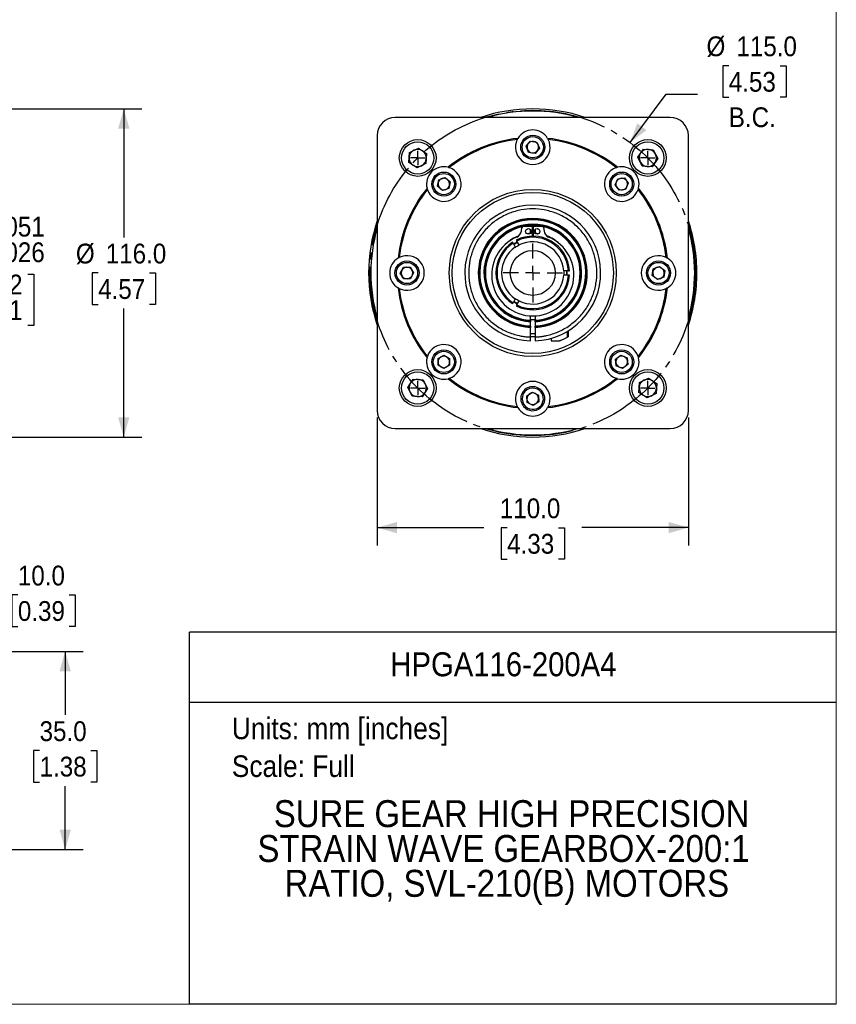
# Model space of a CAD drawing. Header units: millimetres. Extents: x 0 to 864, y 0 to 559.
# Tile 9 of 14: x 575 to 864, y 0 to 348. Entities that reach past the tile are written whole.
import ezdxf
from ezdxf.enums import TextEntityAlignment as Align

# ---------------------------------------------------------------- set-up
doc = ezdxf.new("R2010")
doc.units = ezdxf.units.MM
doc.header["$LTSCALE"] = 2
doc.linetypes.add('SLD-Center', pattern=[19.05, 15.24, -1.27, 1.27, -1.27])
doc.linetypes.add('SLD-Solid', pattern=[0])
doc.layers.add('CENTER', color=40, linetype='SLD-Center')
doc.layers.add('SLD-0', color=7, linetype='SLD-Solid', lineweight=25)
doc.layers.add('TEXT', color=140, linetype='SLD-Solid', lineweight=25)
doc.styles.add('SLDTEXTSTYLE0', font='GOTHIC.TTF', dxfattribs={"width": 0.913})
doc.dimstyles.new('SLDDIMSTYLE0', dxfattribs={"dimtxt": 7, "dimasz": 7, "dimexe": 0, "dimexo": 0.0625, "dimgap": 1.75, "dimtad": 0, "dimtih": 1, "dimtoh": 1, "dimdec": 3, "dimrnd": 1e-09, "dimzin": 4, "dimdsep": 46, "dimtxsty": 'SLDTEXTSTYLE0', "dimsah": 1, "dimcen": 0.09, "dimadec": 0, "dimazin": 1, "dimtol": 1, "dimtp": 0.051, "dimtm": 0.026, "dimtfac": 1, "dimtdec": 3, "dimtofl": 0, "dimtmove": 0, "dimatfit": 3, "dimfxl": 0, "dimfrac": 2, "dimtolj": 1, "dimarcsym": 0})
doc.dimstyles.new('SLDDIMSTYLE3', dxfattribs={"dimtxt": 7, "dimasz": 7, "dimexe": 0, "dimexo": 0.0625, "dimgap": 1.75, "dimtad": 0, "dimtih": 1, "dimtoh": 1, "dimdec": 1, "dimrnd": 1e-09, "dimzin": 4, "dimdsep": 46, "dimtxsty": 'SLDTEXTSTYLE0', "dimsah": 1, "dimcen": 0.09, "dimadec": 0, "dimazin": 1, "dimtfac": 1, "dimtdec": 1, "dimtofl": 0, "dimtmove": 0, "dimatfit": 3, "dimfxl": 0, "dimfrac": 2, "dimtolj": 1, "dimtzin": 12, "dimarcsym": 0})
doc.dimstyles.new('SLDDIMSTYLE6', dxfattribs={"dimtxt": 7, "dimasz": 7, "dimexe": 0, "dimexo": 0.0625, "dimgap": 1.75, "dimtad": 0, "dimtih": 1, "dimtoh": 1, "dimdec": 1, "dimrnd": 1e-09, "dimzin": 4, "dimdsep": 46, "dimtxsty": 'SLDTEXTSTYLE0', "dimsah": 1, "dimcen": 0, "dimadec": 0, "dimazin": 1, "dimtfac": 1, "dimtdec": 1, "dimtofl": 0, "dimtmove": 0, "dimatfit": 3, "dimfxl": 0, "dimfrac": 2, "dimtolj": 1, "dimtzin": 12, "dimarcsym": 0})
doc.dimstyles.new('SLDDIMSTYLE7', dxfattribs={"dimtxt": 7, "dimasz": 7, "dimexe": 0, "dimexo": 0.0625, "dimgap": 1.75, "dimtad": 0, "dimtih": 1, "dimtoh": 1, "dimdec": 1, "dimlfac": 0.5, "dimrnd": 1e-09, "dimzin": 4, "dimdsep": 46, "dimtxsty": 'SLDTEXTSTYLE0', "dimsah": 1, "dimcen": 0.09, "dimadec": 0, "dimazin": 1, "dimtfac": 1, "dimtdec": 1, "dimtofl": 0, "dimtmove": 0, "dimatfit": 3, "dimfxl": 0, "dimfrac": 2, "dimtolj": 1, "dimtzin": 12, "dimarcsym": 0})
doc.dimstyles.new('SLDDIMSTYLE8', dxfattribs={"dimtxt": 7, "dimasz": 7, "dimexe": 0, "dimexo": 0.0625, "dimgap": 1.75, "dimtad": 0, "dimtih": 1, "dimtoh": 1, "dimdec": 1, "dimlfac": 0.5, "dimrnd": 1e-09, "dimzin": 4, "dimdsep": 46, "dimtxsty": 'SLDTEXTSTYLE0', "dimsah": 1, "dimcen": 0.09, "dimadec": 0, "dimazin": 1, "dimtfac": 1, "dimtdec": 3, "dimtofl": 0, "dimtmove": 0, "dimatfit": 3, "dimfxl": 0, "dimfrac": 2, "dimtolj": 1, "dimtzin": 12, "dimarcsym": 0})

# ---------------------------------------------------------------- blocks, each defined once
blk = doc.blocks.new('SW_NOTE_0')
at = {"layer": 'TEXT', "color": 0, "insert": (0, 9.73), "char_height": 7.62, "attachment_point": 1, "style": 'SLDTEXTSTYLE0'}
blk.add_mtext('Units: mm [inches]', dxfattribs=at)
blk = doc.blocks.new('SW_NOTE_0_1')
at = {"layer": 'TEXT', "color": 0, "insert": (0, 9.73), "char_height": 7.62, "attachment_point": 1, "style": 'SLDTEXTSTYLE0'}
blk.add_mtext('Scale: Full', dxfattribs=at)
blk = doc.blocks.new('Block1')
at = {"color": 140, "linetype": 'SLD-Solid', "lineweight": 18}
blk.add_line((863.6, 0), (863.6, 131.52), dxfattribs=at)
at = {"layer": 'TEXT'}
for p, q in [((863.6, 131.52), (635, 131.52)), ((635, 0), (635, 131.52)), ((635, 106.79), (863.6, 106.79)), ((863.6, 0), (635, 0))]:
    blk.add_line(p, q, dxfattribs=at)
at = {"layer": 'TEXT', "color": 140}
for name, p in [('SW_NOTE_0', (649.97, 91.6)), ('SW_NOTE_0_1', (649.97, 78.25))]:
    blk.add_blockref(name, p, dxfattribs=at)
at = {"layer": 'TEXT', "color": 140, "style": 'SLDTEXTSTYLE0', "width": 0.913}
for tag, height, p in [('AUTOATTR0', 8.47, (706, 113.41)), ('AUTOATTR1_0', 9.53, (664.81, 59.77)), ('AUTOATTR1_1', 9.53, (659.04, 47.45)), ('AUTOATTR1_2', 9.53, (668.62, 35.14))]:
    blk.add_attdef(tag, text='', height=height, dxfattribs=at).set_placement(p, align=Align.BOTTOM_LEFT)
blk = doc.blocks.new('Block2')
at = {"color": 7, "linetype": 'SLD-Solid', "lineweight": 18}
for p in [(863.6, 558.8), (0, 0)]:
    blk.add_line(p, (863.6, 0), dxfattribs=at)
blk = doc.blocks.new('_D')
at = {"layer": 'SLD-0'}
for p, q in [((502.82, 306.01), (558.13, 306.01)), ((551.78, 306.01), (551.78, 278.49)), ((525.68, 258.05), (523.54, 258.05)), ((523.54, 258.05), (523.54, 239.94)), ((577.88, 258.05), (580.02, 258.05)), ((580.02, 258.05), (580.02, 239.94)), ((523.54, 239.94), (525.68, 239.94)), ((551.78, 211.01), (551.78, 238.52)), ((580.02, 239.94), (577.88, 239.94)), ((502.82, 211.01), (558.13, 211.01))]:
    blk.add_line(p, q, dxfattribs=at)
for points in [[(551.78, 306.01), (549.78, 299.01), (553.78, 299.01)], [(551.78, 211.01), (553.78, 218.01), (549.78, 218.01)]]:
    blk.add_solid(points, dxfattribs=at)
at = {"layer": 'SLD-0', "char_height": 7, "attachment_point": 1, "style": 'SLDTEXTSTYLE0'}
for s, insert in [('0.051', (562.47, 278.38)), ('+', (556.81, 277.46)), ('%%c', (517.81, 273.26)), ('95.000', (528.37, 273.26)), ('0.026', (562.47, 269.33)), ('-', (558.09, 268.41)), ('0.002', (554.61, 257.94)), ('+', (548.95, 257.94)), ('3.740', (525.68, 252.93)), ('0.001', (554.61, 248.89)), ('-', (550.23, 248.89))]:
    blk.add_mtext(s, dxfattribs=dict(at, insert=insert))
blk = doc.blocks.new('_D_3')
at = {"layer": 'SLD-0'}
for p, q in [((475.55, 316.51), (505.78, 316.51)), ((509.78, 316.51), (618.13, 316.51)), ((611.78, 316.51), (611.78, 271.04)), ((602.73, 258.51), (600.59, 258.51)), ((600.59, 258.51), (600.59, 247.39)), ((620.83, 258.51), (622.96, 258.51)), ((622.96, 258.51), (622.96, 247.39)), ((600.59, 247.39), (602.73, 247.39)), ((622.96, 247.39), (620.83, 247.39)), ((611.78, 200.51), (611.78, 245.97)), ((475.55, 200.51), (498.28, 200.51)), ((502.28, 200.51), (505.78, 200.51)), ((509.78, 200.51), (618.13, 200.51))]:
    blk.add_line(p, q, dxfattribs=at)
for points in [[(611.78, 316.51), (609.78, 309.51), (613.78, 309.51)], [(611.78, 200.51), (613.78, 207.51), (609.78, 207.51)]]:
    blk.add_solid(points, dxfattribs=at)
at = {"layer": 'SLD-0', "char_height": 7, "attachment_point": 1, "style": 'SLDTEXTSTYLE0'}
for s, insert in [('%%c', (594.86, 268.87)), ('116.0', (605.42, 268.87)), ('4.57', (602.73, 256.34))]:
    blk.add_mtext(s, dxfattribs=dict(at, insert=insert))
blk = doc.blocks.new('_D_11')
at = {"layer": 'SLD-0'}
for p, q in [((825.6, 331.76), (823.47, 331.76)), ((823.47, 331.76), (823.47, 320.65)), ((843.71, 331.76), (845.84, 331.76)), ((845.84, 331.76), (845.84, 320.65)), ((790.71, 304.59), (803.45, 321.68)), ((803.45, 321.68), (814.57, 321.68)), ((823.47, 320.65), (825.6, 320.65)), ((845.84, 320.65), (843.71, 320.65))]:
    blk.add_line(p, q, dxfattribs=at)
blk.add_solid([(790.71, 304.59), (796.5, 309.01), (793.29, 311.4)], dxfattribs=at)
at = {"layer": 'SLD-0', "char_height": 7, "attachment_point": 1, "style": 'SLDTEXTSTYLE0'}
for s, insert in [('%%c', (817.74, 342.13)), ('115.0', (828.3, 342.13)), ('4.53', (825.6, 329.59)), ('B.C.', (825.6, 317.06))]:
    blk.add_mtext(s, dxfattribs=dict(at, insert=insert))
blk = doc.blocks.new('_D_12')
at = {"layer": 'SLD-0'}
for p, q in [((701.32, 207.39), (701.32, 162.16)), ((811.32, 207.39), (811.32, 162.16)), ((701.32, 168.51), (739, 168.51)), ((747.27, 168.45), (745.14, 168.45)), ((745.14, 168.45), (745.14, 157.34)), ((765.38, 168.45), (767.51, 168.45)), ((767.51, 168.45), (767.51, 157.34)), ((811.32, 168.51), (773.65, 168.51)), ((745.14, 157.34), (747.27, 157.34)), ((767.51, 157.34), (765.38, 157.34))]:
    blk.add_line(p, q, dxfattribs=at)
for points in [[(701.32, 168.51), (708.32, 166.51), (708.32, 170.51)], [(811.32, 168.51), (804.32, 170.51), (804.32, 166.51)]]:
    blk.add_solid(points, dxfattribs=at)
at = {"layer": 'SLD-0', "char_height": 7, "attachment_point": 1, "style": 'SLDTEXTSTYLE0'}
for s, insert in [('110.0', (744.69, 178.82)), ('4.33', (747.27, 166.28))]:
    blk.add_mtext(s, dxfattribs=dict(at, insert=insert))
blk = doc.blocks.new('SW_CENTERMARKSYMBOL_2')
at = {"layer": 'SLD-0', "color": 0}
for q in [(-2.54, 0), (0, 2.54), (0, -2.54), (2.54, 0)]:
    blk.add_line((0, 0), q, dxfattribs=at)
blk = doc.blocks.new('SW_CENTERMARKSYMBOL_3')
at = {"layer": 'SLD-0', "color": 0}
for q in [(-2.54, 0), (0, 2.54), (0, -2.54), (2.54, 0)]:
    blk.add_line((0, 0), q, dxfattribs=at)
blk = doc.blocks.new('SW_CENTERMARKSYMBOL_4')
at = {"layer": 'SLD-0', "color": 0}
for q in [(-2.54, 0), (0, 2.54), (0, -2.54), (2.54, 0)]:
    blk.add_line((0, 0), q, dxfattribs=at)
blk = doc.blocks.new('SW_CENTERMARKSYMBOL_5')
at = {"layer": 'SLD-0', "color": 0}
for q in [(-2.54, 0), (0, 2.54), (0, -2.54), (2.54, 0)]:
    blk.add_line((0, 0), q, dxfattribs=at)
blk = doc.blocks.new('SW_CENTERMARKSYMBOL_6')
at = {"layer": 'SLD-0', "color": 0}
for p, q in [((0, 5.08), (0, 10.4775)), ((-5.08, 0), (-10.4775, 0)), ((0, 0), (-2.54, 0)), ((0, 0), (0, 2.54)), ((0, 0), (0, -2.54)), ((0, 0), (2.54, 0)), ((5.08, 0), (10.4775, 0)), ((0, -5.08), (0, -10.4775))]:
    blk.add_line(p, q, dxfattribs=at)
blk = doc.blocks.new('_D_16')
at = {"layer": 'SLD-0'}
for p, q in [((529.08, 127.28), (529.08, 151.09)), ((549.08, 127.28), (549.08, 151.09)), ((529.08, 144.74), (549.08, 144.74)), ((549.08, 144.74), (566.08, 144.74)), ((574.36, 144.69), (572.22, 144.69)), ((572.22, 144.69), (572.22, 133.57)), ((592.46, 144.69), (594.59, 144.69)), ((594.59, 144.69), (594.59, 133.57)), ((572.22, 133.57), (574.36, 133.57)), ((594.59, 133.57), (592.46, 133.57))]:
    blk.add_line(p, q, dxfattribs=at)
for points in [[(529.08, 144.74), (536.08, 142.74), (536.08, 146.74)], [(549.08, 144.74), (542.08, 146.74), (542.08, 142.74)]]:
    blk.add_solid(points, dxfattribs=at)
at = {"layer": 'SLD-0', "char_height": 7, "attachment_point": 1, "style": 'SLDTEXTSTYLE0'}
for s, insert in [('10.0', (574.36, 155.05)), ('0.39', (574.36, 142.52))]:
    blk.add_mtext(s, dxfattribs=dict(at, insert=insert))
blk = doc.blocks.new('_D_17')
at = {"layer": 'SLD-0'}
for p, q in [((551.62, 124.74), (597.43, 124.74)), ((591.08, 124.74), (591.08, 102.33)), ((582.03, 89.69), (579.9, 89.69)), ((579.9, 89.69), (579.9, 78.57)), ((600.14, 89.69), (602.27, 89.69)), ((602.27, 89.69), (602.27, 78.57)), ((579.9, 78.57), (582.03, 78.57)), ((591.08, 54.74), (591.08, 77.15)), ((602.27, 78.57), (600.14, 78.57)), ((541.62, 54.74), (597.43, 54.74))]:
    blk.add_line(p, q, dxfattribs=at)
for points in [[(591.08, 124.74), (589.08, 117.74), (593.08, 117.74)], [(591.08, 54.74), (593.08, 61.74), (589.08, 61.74)]]:
    blk.add_solid(points, dxfattribs=at)
at = {"layer": 'SLD-0', "char_height": 7, "attachment_point": 1, "style": 'SLDTEXTSTYLE0'}
for s, insert in [('35.0', (582.03, 100.05)), ('1.38', (582.03, 87.52))]:
    blk.add_mtext(s, dxfattribs=dict(at, insert=insert))

msp = doc.modelspace()

# ---------------------------------------------------------------- linework, layer by layer
for p, q in [((804.8986, 313.5073), (707.751, 313.5073)), ((737.924, 313.511), (707.7511, 313.511)), ((804.8985, 313.511), (774.7257, 313.511)), ((701.3211, 307.081), (701.3211, 276.9082)), ((701.3248, 307.0811), (701.3248, 209.9335)), ((811.3248, 209.9335), (811.3248, 307.0811)), ((811.3285, 276.9082), (811.3285, 307.081)), ((753.9942, 303.3149), (755.4692, 305.1544)), ((754.8498, 301.1177), (753.9942, 303.3149)), ((755.4692, 305.1544), (757.7998, 304.7968)), ((757.7998, 304.7968), (758.6555, 302.5997)), ((712.5119, 297.6059), (712.7381, 301.1176)), ((712.7381, 301.1176), (715.8924, 302.6776)), ((715.8924, 302.6776), (718.8205, 300.7259)), ((718.8205, 300.7259), (718.5943, 297.2142)), ((757.1805, 300.7601), (754.8498, 301.1177)), ((758.6555, 302.5997), (757.1805, 300.7601)), ((793.4718, 299.3921), (795.4235, 302.3202)), ((795.0318, 296.2378), (793.4718, 299.3921)), ((795.4235, 302.3202), (798.9352, 302.094)), ((798.9352, 302.094), (800.4952, 298.9397)), ((715.44, 295.6542), (712.5119, 297.6059)), ((718.5943, 297.2142), (715.44, 295.6542)), ((798.5434, 296.0116), (795.0318, 296.2378)), ((800.4952, 298.9397), (798.5434, 296.0116)), ((722.6634, 289.1737), (723.1166, 291.4876)), ((724.4408, 287.6242), (722.6634, 289.1737)), ((723.1166, 291.4876), (725.3471, 292.2521)), ((725.3471, 292.2521), (727.1245, 290.7027)), ((727.1245, 290.7027), (726.6713, 288.3887)), ((785.412, 289.6804), (786.3606, 291.839)), ((786.8071, 287.7795), (785.412, 289.6804)), ((786.3606, 291.839), (788.7044, 292.0968)), ((788.7044, 292.0968), (790.0995, 290.196)), ((790.0995, 290.196), (789.1509, 288.0373)), ((726.6713, 288.3887), (724.4408, 287.6242)), ((789.1509, 288.0373), (786.8071, 287.7795)), ((752.9938, 275.0293), (756.0581, 275.0786)), ((756.0581, 275.0786), (756.1157, 271.5056)), ((756.534, 271.5056), (756.5915, 275.0786)), ((756.5915, 275.0786), (759.6559, 275.0293)), ((752.3403, 273.3352), (752.5061, 274.5946)), ((755.5298, 272.5406), (755.5298, 273.882)), ((756.0614, 274.8776), (756.5883, 274.8776)), ((757.1198, 273.882), (757.1198, 272.5406)), ((760.1436, 274.5946), (760.3094, 273.3352)), ((749.3457, 269.0206), (749.1549, 269.3512)), ((749.3457, 269.0206), (750.157, 267.6154)), ((750.5187, 270.1386), (750.7096, 269.808)), ((751.5209, 268.4028), (750.7096, 269.808)), ((709.5174, 258.4604), (710.6555, 260.5254)), ((710.7367, 256.4422), (709.5174, 258.4604)), ((710.6555, 260.5254), (713.013, 260.5723)), ((713.013, 260.5723), (714.2323, 258.5541)), ((714.2323, 258.5541), (713.0942, 256.4891)), ((768.9193, 259.2947), (767.2966, 259.2947)), ((768.9193, 257.7199), (767.2966, 257.7199)), ((768.9193, 259.2947), (769.301, 259.2947)), ((769.301, 257.7199), (768.9193, 257.7199)), ((798.5777, 257.6516), (798.9353, 259.9823)), ((800.4172, 256.1766), (798.5777, 257.6516)), ((798.9353, 259.9823), (801.1324, 260.8379)), ((801.1324, 260.8379), (802.972, 259.3629)), ((802.972, 259.3629), (802.6144, 257.0323)), ((713.0942, 256.4891), (710.7367, 256.4422)), ((802.6144, 257.0323), (800.4172, 256.1766)), ((749.1549, 247.6633), (749.3457, 247.9939)), ((750.157, 249.3991), (749.3457, 247.9939)), ((750.7096, 247.2065), (750.5187, 246.8759)), ((750.7096, 247.2065), (751.5209, 248.6117)), ((755.5298, 241.7754), (755.5298, 243.3272)), ((757.1198, 241.9331), (755.5298, 241.9331)), ((755.5298, 241.68), (755.5298, 241.7754)), ((755.5298, 241.3717), (755.5298, 241.2763)), ((755.5298, 239.7734), (755.5298, 241.2763)), ((757.1198, 243.3272), (757.1198, 241.7754)), ((757.1198, 241.7754), (757.1198, 241.68)), ((757.1198, 241.2763), (757.1198, 241.3717)), ((757.1198, 241.2763), (757.1198, 239.7734)), ((701.3211, 240.1064), (701.3211, 209.9336)), ((755.5298, 239.678), (755.5298, 239.7734)), ((755.5298, 239.3698), (755.5298, 239.2744)), ((755.5298, 235.8712), (755.5298, 239.2744)), ((755.5298, 237.0831), (757.1198, 237.0831)), ((757.1198, 239.7734), (757.1198, 239.678)), ((757.1198, 239.2744), (757.1198, 239.3698)), ((757.1198, 239.2744), (757.1198, 235.8712)), ((768.605, 235.8389), (768.605, 237.887)), ((768.859, 238.0646), (768.859, 235.9783)), ((811.3285, 209.9336), (811.3285, 240.1064)), ((762.859, 235.4139), (762.859, 234.5081)), ((762.859, 234.5081), (765.7428, 234.5081)), ((722.8491, 225.9023), (722.8548, 228.2602)), ((722.8548, 228.2602), (724.8996, 229.4343)), ((724.8996, 229.4343), (726.9388, 228.2504)), ((726.9388, 228.2504), (726.9331, 225.8925)), ((785.5971, 228.025), (787.4979, 229.4201)), ((785.8549, 225.6812), (785.5971, 228.025)), ((787.4979, 229.4201), (789.6566, 228.4715)), ((789.6566, 228.4715), (789.9144, 226.1277)), ((724.8883, 224.7185), (722.8491, 225.9023)), ((726.9331, 225.8925), (724.8883, 224.7185)), ((788.0135, 224.7326), (785.8549, 225.6812)), ((789.9144, 226.1277), (788.0135, 224.7326)), ((712.1545, 218.0748), (714.1063, 221.0029)), ((714.1063, 221.0029), (717.6179, 220.7767)), ((717.6179, 220.7767), (719.1779, 217.6224)), ((793.8292, 216.2887), (794.0554, 219.8003)), ((794.0554, 219.8003), (797.2097, 221.3603)), ((797.2097, 221.3603), (800.1378, 219.4086)), ((800.1378, 219.4086), (799.9116, 215.8969)), ((713.7145, 214.9205), (712.1545, 218.0748)), ((719.1779, 217.6224), (717.2262, 214.6943)), ((754.2227, 215.1254), (756.1988, 216.4118)), ((756.1988, 216.4118), (758.3009, 215.3437)), ((758.25, 217.8462), (758.0235, 217.4005)), ((796.7573, 214.337), (793.8292, 216.2887)), ((799.9116, 215.8969), (796.7573, 214.337)), ((717.2262, 214.6943), (713.7145, 214.9205)), ((754.3488, 212.7708), (754.2227, 215.1254)), ((756.4509, 211.7027), (754.3488, 212.7708)), ((758.427, 212.9892), (756.4509, 211.7027)), ((758.3009, 215.3437), (758.427, 212.9892)), ((754.6262, 210.7141), (754.3997, 210.2683)), ((707.751, 203.5073), (804.8986, 203.5073)), ((707.7511, 203.5036), (737.924, 203.5036)), ((774.7257, 203.5036), (804.8985, 203.5036))]:
    msp.add_line(p, q)
for centre, radius in [((756.3248, 302.9573), 4.25), ((756.3248, 302.9573), 3.75), ((715.6662, 299.1659), 6.5), ((715.6662, 299.1659), 5.7), ((796.9835, 299.1659), 6.5), ((796.9835, 299.1659), 5.7), ((724.894, 289.9382), 4.25), ((724.894, 289.9382), 3.75), ((787.7557, 289.9382), 4.25), ((787.7557, 289.9382), 3.75), ((756.3248, 258.5073), 29.5), ((756.3248, 258.5073), 28.5), ((754.8008, 273.2113), 0.9906), ((757.8488, 273.2113), 0.9906), ((756.3248, 258.5073), 7.9375), ((711.8748, 258.5073), 4.25), ((711.8748, 258.5073), 3.75), ((800.7748, 258.5073), 4.25), ((800.7748, 258.5073), 3.75), ((724.894, 227.0764), 4.25), ((724.894, 227.0764), 3.75), ((787.7557, 227.0764), 4.25), ((787.7557, 227.0764), 3.75), ((715.6662, 217.8486), 6.5), ((715.6662, 217.8486), 5.7), ((796.9835, 217.8486), 6.5), ((796.9835, 217.8486), 5.7)]:
    msp.add_circle(centre, radius)
for centre, radius, start, end in [((707.751, 307.0811), 6.4262, 90, 180), ((756.3248, 258.5073), 58, 71.502889, 108.497111), ((756.3248, 258.5073), 57.238, 90, 106.074992), ((756.3248, 258.5073), 57.238, 73.925008, 90), ((804.8986, 307.0811), 6.4262, 0, 90), ((756.3248, 302.9573), 6.12, 30.891642, 149.108358), ((756.3248, 258.5073), 47.881, 96.297143, 128.702857), ((756.3248, 258.5073), 47.5, 96.619655, 128.380345), ((756.3248, 302.9573), 6.12, 153.472797, 26.527203), ((756.3248, 302.9573), 2.042, 141.276848, 201.276848), ((756.3248, 302.9573), 2.042, 81.276848, 141.276848), ((756.3248, 302.9573), 2.042, 21.276848, 81.276848), ((756.3248, 302.9573), 2.042, 321.276848, 21.276848), ((756.3248, 258.5073), 47.881, 51.297143, 83.702857), ((756.3248, 258.5073), 47.5, 51.619655, 83.380345), ((715.6662, 299.1659), 3.0475, 176.314729, 236.314729), ((715.6662, 299.1659), 3.0475, 116.314729, 176.314729), ((715.6662, 299.1659), 3.0475, 56.314729, 116.314729), ((715.6662, 299.1659), 3.0475, 356.314729, 56.314729), ((756.3248, 302.9573), 2.042, 201.276848, 261.276848), ((756.3248, 302.9573), 2.042, 261.276848, 321.276848), ((796.9835, 299.1659), 3.0475, 146.314729, 206.314729), ((796.9835, 299.1659), 3.0475, 86.314729, 146.314729), ((796.9835, 299.1659), 3.0475, 26.314729, 86.314729), ((796.9835, 299.1659), 3.0475, 326.314729, 26.314729), ((715.6662, 299.1659), 3.0475, 236.314729, 296.314729), ((715.6662, 299.1659), 3.0475, 296.314729, 356.314729), ((724.894, 289.9382), 6.12, 75.891642, 194.108358), ((787.7557, 289.9382), 6.12, 345.891642, 104.108358), ((796.9835, 299.1659), 3.0475, 206.314729, 266.314729), ((796.9835, 299.1659), 3.0475, 266.314729, 326.314729), ((724.894, 289.9382), 6.12, 198.472797, 71.527203), ((787.7557, 289.9382), 6.12, 108.472797, 341.527203), ((724.894, 289.9382), 2.042, 168.918789, 228.918789), ((724.894, 289.9382), 2.042, 108.918789, 168.918789), ((724.894, 289.9382), 2.042, 48.918789, 108.918789), ((724.894, 289.9382), 2.042, 288.918789, 348.918789), ((724.894, 289.9382), 2.042, 348.918789, 48.918789), ((787.7557, 289.9382), 2.042, 156.276848, 216.276848), ((787.7557, 289.9382), 2.042, 96.276848, 156.276848), ((787.7557, 289.9382), 2.042, 36.276848, 96.276848), ((787.7557, 289.9382), 2.042, 276.276848, 336.276848), ((787.7557, 289.9382), 2.042, 336.276848, 36.276848), ((756.3248, 258.5073), 47.881, 141.297143, 173.702857), ((756.3248, 258.5073), 47.5, 141.619655, 173.380345), ((724.894, 289.9382), 2.042, 228.918789, 288.918789), ((787.7557, 289.9382), 2.042, 216.276848, 276.276848), ((756.3248, 258.5073), 47.5, 6.619655, 38.380345), ((756.3248, 258.5073), 47.881, 6.297143, 38.702857), ((756.3248, 258.5073), 24, 271.89827, 268.10173), ((756.3248, 258.5073), 58, 161.502889, 198.497111), ((756.3248, 258.5073), 19.2493, 272.367001, 267.632999), ((756.3248, 258.5073), 19.154, 272.378787, 267.621213), ((756.3248, 258.5073), 18.846, 272.417681, 267.582319), ((756.3248, 258.5073), 18.7507, 272.429979, 267.570021), ((756.3248, 258.5073), 17.2493, 272.641631, 267.358369), ((756.3248, 258.5073), 17.154, 272.65632, 267.34368), ((756.3248, 258.5073), 16.846, 102.163999, 267.295084), ((753.0018, 274.5294), 0.5, 90.922041, 172.5), ((756.3248, 258.5073), 16.846, 78.758049, 101.241951), ((756.3248, 258.5073), 16.7507, 80.736601, 99.263399), ((756.3248, 258.5073), 16.846, 272.704916, 77.836001), ((759.6479, 274.5294), 0.5, 7.5, 89.077959), ((756.3248, 258.5073), 58, 0, 18.497111), ((756.3248, 258.5073), 57.238, 163.925008, 196.074992), ((756.3248, 258.5073), 16.7507, 102.810209, 267.27968), ((756.3248, 258.5073), 13.9999, 110.699014, 132.593734), ((756.3248, 258.5073), 13, 3.472487, 116.527513), ((749.6713, 273.6866), 2.692, 292.74935, 352.5), ((756.3248, 258.5073), 13.9999, 93.499898, 98.334691), ((756.3248, 258.5073), 16.7507, 272.72032, 77.189791), ((756.3248, 258.5073), 13.9999, 81.665309, 86.500102), ((762.9784, 273.6866), 2.692, 187.5, 247.25065), ((756.3248, 258.5073), 13.9999, 47.406266, 69.300986), ((756.3248, 258.5073), 57.238, 343.925008, 16.074992), ((756.3248, 257.8192), 14.5139, 112.74935, 67.25065), ((756.3248, 258.5073), 13, 123.472487, 236.527513), ((756.3248, 258.5073), 12.619, 123.577464, 236.422536), ((756.3248, 258.5073), 12.2047, 116.300929, 123.699071), ((756.3248, 258.5073), 12.0194, 116.243807, 123.756193), ((756.3248, 258.5073), 12.619, 3.577464, 116.422536), ((756.3248, 258.5073), 11, 4.104847, 115.895153), ((711.8748, 258.5073), 6.12, 243.472797, 116.527203), ((756.3248, 258.5073), 11, 124.104847, 235.895153), ((800.7748, 258.5073), 6.12, 63.472797, 296.527203), ((711.8748, 258.5073), 6.12, 120.891642, 239.108358), ((800.7748, 258.5073), 6.12, 300.891642, 59.108358), ((711.8748, 258.5073), 2.042, 151.139248, 211.139248), ((711.8748, 258.5073), 2.042, 91.139248, 151.139248), ((711.8748, 258.5073), 2.042, 31.139248, 91.139248), ((711.8748, 258.5073), 2.042, 331.139248, 31.139248), ((756.3248, 258.5073), 13, 243.472487, 356.527513), ((756.3248, 258.5073), 12.619, 243.577464, 356.422536), ((756.3248, 258.5073), 11, 244.104847, 355.895153), ((756.3248, 258.5073), 12.0194, 356.243807, 3.756193), ((756.3248, 258.5073), 12.2047, 356.300929, 3.699071), ((800.7748, 258.5073), 2.042, 171.276848, 231.276848), ((800.7748, 258.5073), 2.042, 111.276848, 171.276848), ((800.7748, 258.5073), 2.042, 51.276848, 111.276848), ((800.7748, 258.5073), 2.042, 291.276848, 351.276848), ((800.7748, 258.5073), 2.042, 351.276848, 51.276848), ((756.3248, 258.5073), 58, 341.502889, 0), ((711.8748, 258.5073), 2.042, 211.139248, 271.139248), ((711.8748, 258.5073), 2.042, 271.139248, 331.139248), ((800.7748, 258.5073), 2.042, 231.276848, 291.276848), ((756.3248, 258.5073), 47.881, 186.297143, 218.702857), ((756.3248, 258.5073), 47.5, 186.619655, 218.380345), ((756.3248, 258.5073), 47.5, 321.619655, 353.380345), ((756.3248, 258.5073), 47.881, 321.297143, 353.702857), ((756.3248, 258.5073), 12.2047, 236.300929, 243.699071), ((756.3248, 258.5073), 12.0194, 236.243807, 243.756193), ((724.894, 227.0764), 6.12, 288.472797, 161.527203), ((756.3248, 258.5073), 22.5, 267.975128, 272.024872), ((787.7557, 227.0764), 6.12, 18.472797, 251.527203), ((724.894, 227.0764), 6.12, 165.891642, 284.108358), ((724.894, 227.0764), 2.042, 119.861723, 179.861723), ((724.894, 227.0764), 2.042, 179.861723, 239.861723), ((724.894, 227.0764), 2.042, 59.861723, 119.861723), ((724.894, 227.0764), 2.042, 299.861723, 359.861723), ((724.894, 227.0764), 2.042, 359.861723, 59.861723), ((787.7557, 227.0764), 2.042, 126.276848, 186.276848), ((787.7557, 227.0764), 2.042, 186.276848, 246.276848), ((787.7557, 227.0764), 6.12, 255.891642, 14.108358), ((787.7557, 227.0764), 2.042, 66.276848, 126.276848), ((787.7557, 227.0764), 2.042, 6.276848, 66.276848), ((787.7557, 227.0764), 2.042, 306.276848, 6.276848), ((724.894, 227.0764), 2.042, 239.861723, 299.861723), ((787.7557, 227.0764), 2.042, 246.276848, 306.276848), ((715.6662, 217.8486), 3.0475, 146.314729, 206.314729), ((715.6662, 217.8486), 3.0475, 86.314729, 146.314729), ((715.6662, 217.8486), 3.0475, 26.314729, 86.314729), ((756.3248, 258.5073), 47.881, 231.297143, 263.702857), ((756.3248, 258.5073), 47.5, 231.619655, 263.380345), ((756.3248, 214.0573), 6.12, 333.472797, 206.527203), ((756.3248, 258.5073), 47.881, 276.297143, 308.702857), ((756.3248, 258.5073), 47.5, 276.619655, 308.380345), ((796.9835, 217.8486), 3.0475, 116.314729, 176.314729), ((796.9835, 217.8486), 3.0475, 56.314729, 116.314729), ((796.9835, 217.8486), 3.0475, 356.314729, 56.314729), ((715.6662, 217.8486), 3.0475, 206.314729, 266.314729), ((715.6662, 217.8486), 3.0475, 266.314729, 326.314729), ((715.6662, 217.8486), 3.0475, 326.314729, 26.314729), ((756.3248, 214.0573), 4.25, 63.064803, 243.064803), ((756.3248, 214.0573), 3.75, 63.064803, 243.064803), ((756.3248, 214.0573), 4.25, 243.064803, 63.064803), ((756.3248, 214.0573), 3.75, 243.064803, 63.064803), ((756.3248, 214.0573), 2.042, 63.064803, 123.064803), ((756.3248, 214.0573), 2.042, 3.064803, 63.064803), ((796.9835, 217.8486), 3.0475, 176.314729, 236.314729), ((796.9835, 217.8486), 3.0475, 296.314729, 356.314729), ((756.3248, 214.0573), 2.042, 123.064803, 183.064803), ((756.3248, 214.0573), 2.042, 183.064803, 243.064803), ((756.3248, 214.0573), 2.042, 243.064803, 303.064803), ((756.3248, 214.0573), 2.042, 303.064803, 3.064803), ((796.9835, 217.8486), 3.0475, 236.314729, 296.314729), ((707.751, 209.9335), 6.4262, 180, 270), ((756.3248, 214.0573), 6.12, 210.891642, 329.108358), ((804.8986, 209.9335), 6.4262, 270, 0), ((756.3248, 258.5073), 58, 251.502889, 288.497111), ((756.3248, 258.5073), 57.238, 253.925008, 286.074992)]:
    msp.add_arc(centre, radius, start, end)
for points in [[(750.8491, 305.6906), (750.9179, 305.8283), (750.9924, 305.9646), (751.073, 306.0994)], [(785.8166, 295.7428), (785.9626, 295.7916), (786.1117, 295.8353), (786.264, 295.8736)], [(750.157, 267.6154), (750.592, 267.9099), (751.0483, 268.1734), (751.5209, 268.4028)], [(803.5082, 263.983), (803.6459, 263.9142), (803.7822, 263.8397), (803.917, 263.7591)], [(767.2966, 259.2947), (767.3343, 258.7697), (767.3343, 258.2448), (767.2966, 257.7199)], [(709.1415, 253.0316), (709.0038, 253.1003), (708.8675, 253.1748), (708.7327, 253.2554)], [(751.5209, 248.6117), (751.0474, 248.8416), (750.5928, 249.104), (750.157, 249.3991)], [(768.605, 235.8389), (768.6899, 235.8848), (768.7745, 235.9313), (768.859, 235.9783)], [(718.9586, 228.5682), (718.9968, 228.7204), (719.0405, 228.8695), (719.0893, 229.0155)], [(726.8331, 221.2717), (726.6871, 221.2229), (726.538, 221.1792), (726.3857, 221.141)], [(761.8005, 211.3239), (761.7318, 211.1862), (761.6573, 211.0499), (761.5767, 210.9152)]]:
    msp.add_open_spline(points, degree=3)
for points, knots in [([(761.5767, 306.0994), (761.6157, 306.0327), (761.6948, 305.8975), (761.765, 305.7602), (761.8005, 305.6906)], [0, 0, 0, 0, 0.49364698, 1, 1, 1, 1]), ([(726.3857, 295.8736), (726.4605, 295.854), (726.612, 295.8144), (726.7588, 295.7669), (726.8331, 295.7428)], [0, 0, 0, 0, 0.49364698, 1, 1, 1, 1]), ([(719.0893, 287.999), (719.0652, 288.0733), (719.0177, 288.2201), (718.9781, 288.3716), (718.9586, 288.4464)], [0, 0, 0, 0, 0.50635302, 1, 1, 1, 1]), ([(793.6911, 288.4464), (793.6716, 288.3716), (793.632, 288.2201), (793.5845, 288.0733), (793.5604, 287.999)], [0, 0, 0, 0, 0.49364698, 1, 1, 1, 1]), ([(757.1198, 235.8712), (757.272, 235.8774), (757.5762, 235.8899), (758.0316, 235.9201), (758.4858, 235.9589), (758.9389, 236.0069), (759.3909, 236.064), (759.8418, 236.1303), (760.2915, 236.2057), (760.74, 236.2902), (761.7466, 236.5008), (763.2944, 236.9191), (765.3573, 237.697), (767.3621, 238.6847), (769.2957, 239.8925), (771.1116, 241.2973), (772.785, 242.8916), (774.2891, 244.6468), (775.5964, 246.5339), (776.7008, 248.5285), (777.5816, 250.5823), (778.2498, 252.6838), (778.8414, 255.4392), (779.0958, 258.9074), (778.642, 263.0844), (777.3802, 267.2419), (775.2521, 271.227), (772.31, 274.7755), (768.7104, 277.6548), (764.6885, 279.7127), (760.5097, 280.9014), (756.3248, 281.2816), (752.14, 280.9014), (747.9612, 279.7127), (743.9393, 277.6548), (740.3397, 274.7754), (737.3976, 271.227), (735.2695, 267.2419), (734.0076, 263.0846), (733.5541, 258.9069), (733.8604, 254.7165), (734.7828, 251.2468), (735.9488, 248.5288), (737.0531, 246.5342), (738.3604, 244.6469), (739.8644, 242.8918), (741.538, 241.2974), (743.3537, 239.8927), (745.2874, 238.6848), (747.2921, 237.6971), (749.3552, 236.9192), (751.0205, 236.4691), (752.2673, 236.2186), (753.0774, 236.086), (753.8914, 235.9835), (754.709, 235.9086), (755.2561, 235.8837), (755.5298, 235.8712)], [0, 0, 0, 0, 0.00325032, 0.00649612, 0.00973872, 0.01297943, 0.01621957, 0.01946047, 0.02270344, 0.02594981, 0.02920087, 0.0446508, 0.06010449, 0.076183, 0.09226529, 0.10867756, 0.12509369, 0.14150596, 0.15792209, 0.17400061, 0.19008289, 0.20553282, 0.2209865, 0.2501478, 0.2793091, 0.310177, 0.34229753, 0.3750831, 0.40786866, 0.4399892, 0.4708571, 0.5000184, 0.5291797, 0.5600476, 0.59216813, 0.6249537, 0.65773926, 0.6898598, 0.7207277, 0.749889, 0.77905029, 0.8099182, 0.82599671, 0.842079, 0.85849127, 0.8749074, 0.89131967, 0.9077358, 0.92381432, 0.9398966, 0.95534653, 0.97080021, 0.97664726, 0.98248306, 0.98831532, 0.99415174, 1, 1, 1, 1]), ([(708.7327, 263.7591), (708.7995, 263.7981), (708.9346, 263.8772), (709.072, 263.9474), (709.1415, 263.983)], [0, 0, 0, 0, 0.493646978, 1, 1, 1, 1]), ([(803.917, 253.2554), (803.8502, 253.2164), (803.7151, 253.1373), (803.5777, 253.0671), (803.5082, 253.0316)], [0, 0, 0, 0, 0.49364698, 1, 1, 1, 1]), ([(755.5298, 241.68), (755.5298, 241.6486), (755.5298, 241.5882), (755.5298, 241.4635), (755.5298, 241.4031), (755.5298, 241.3717)], [0, 0, 0, 0, 0.5, 0.5, 1, 1, 1, 1]), ([(757.1198, 241.3717), (757.1198, 241.4031), (757.1198, 241.4635), (757.1198, 241.5882), (757.1198, 241.6486), (757.1198, 241.68)], [0, 0, 0, 0, 0.5, 0.5, 1, 1, 1, 1]), ([(755.5298, 239.678), (755.5298, 239.6467), (755.5298, 239.5863), (755.5298, 239.4616), (755.5298, 239.4012), (755.5298, 239.3698)], [0, 0, 0, 0, 0.5, 0.5, 1, 1, 1, 1]), ([(757.1198, 239.3698), (757.1198, 239.4012), (757.1198, 239.4615), (757.1198, 239.5862), (757.1198, 239.6467), (757.1198, 239.678)], [0, 0, 0, 0, 0.5, 0.5, 1, 1, 1, 1]), ([(755.5298, 234.5204), (755.5298, 234.5204), (755.5298, 234.5556), (755.5298, 234.6572), (755.5298, 234.6986), (755.5298, 234.7966), (755.5298, 234.8536), (755.5298, 235.0404), (755.5298, 235.1909), (755.5298, 235.5157), (755.5298, 235.6929), (755.5298, 235.8712)], [0, 0, 0, 0, 0.25, 0.25, 0.375, 0.375, 0.5, 0.5, 0.75, 0.75, 1, 1, 1, 1]), ([(757.1198, 235.8712), (757.1198, 235.6929), (757.1198, 235.5179), (757.1198, 235.2727), (757.1198, 235.1951), (757.1198, 235.0484), (757.1198, 234.9789), (757.1198, 234.7919), (757.1198, 234.6912), (757.1198, 234.5563), (757.1198, 234.5204), (757.1198, 234.5204)], [0, 0, 0, 0, 0.25, 0.25, 0.375, 0.375, 0.5, 0.5, 0.75, 0.75, 1, 1, 1, 1]), ([(765.7428, 234.5081), (765.7428, 234.5081), (765.7749, 234.5206), (765.8919, 234.567), (765.9758, 234.6006), (766.1729, 234.6811), (766.2878, 234.7288), (766.5341, 234.8335), (766.6652, 234.8904), (767.0746, 235.0724), (767.3696, 235.2094), (767.9769, 235.5072), (768.2886, 235.6674), (768.605, 235.8389)], [0, 0, 0, 0, 0.125, 0.125, 0.25, 0.25, 0.375, 0.375, 0.5, 0.5, 0.75, 0.75, 1, 1, 1, 1]), ([(793.5604, 229.0155), (793.5845, 228.9412), (793.632, 228.7944), (793.6716, 228.6429), (793.6911, 228.5682)], [0, 0, 0, 0, 0.50635302, 1, 1, 1, 1]), ([(786.264, 221.141), (786.1892, 221.1605), (786.0377, 221.2002), (785.8909, 221.2477), (785.8166, 221.2717)], [0, 0, 0, 0, 0.49364698, 1, 1, 1, 1]), ([(751.073, 210.9152), (751.034, 210.9819), (750.9549, 211.117), (750.8847, 211.2544), (750.8491, 211.3239)], [0, 0, 0, 0, 0.49364698, 1, 1, 1, 1])]:
    msp.add_open_spline(points, degree=3, knots=knots)
at = {"layer": 'CENTER', "linetype": 'SLD-Center'}
msp.add_circle((756.3248, 258.5073), 57.5, dxfattribs=at)

# ---------------------------------------------------------------- block references
at = {"color": 7, "linetype": 'Continuous'}
msp.add_blockref('Block2', (0, 0), dxfattribs=at)
msp.add_blockref('Block1', (0, 0), dxfattribs=at).add_auto_attribs({'AUTOATTR0': 'HPGA116-200A4', 'AUTOATTR1_0': 'SURE GEAR HIGH PRECISION ', 'AUTOATTR1_1': 'STRAIN WAVE GEARBOX-200:1 ', 'AUTOATTR1_2': 'RATIO, SVL-210(B) MOTORS '})
at = {"layer": 'SLD-0'}
for name, p in [('SW_CENTERMARKSYMBOL_2', (715.6662, 299.1659)), ('SW_CENTERMARKSYMBOL_5', (796.9835, 299.1659)), ('SW_CENTERMARKSYMBOL_6', (756.3248, 258.5073)), ('SW_CENTERMARKSYMBOL_3', (715.6662, 217.8486)), ('SW_CENTERMARKSYMBOL_4', (796.9835, 217.8486))]:
    msp.add_blockref(name, p, dxfattribs=at)

# ---------------------------------------------------------------- dimensions: what is measured, and where the dimension line sits
dim = msp.add_diameter_dim_2p(p1=(721.9409, 212.4205), p2=(790.7088, 304.594), text='<>\\PB.C.', dimstyle='SLDDIMSTYLE6', dxfattribs=at)
dim.commit()
dim.dimension.update_dxf_attribs({"geometry": '_D_11', "text_midpoint": (834.6563, 326.2062), "dimtype": 163})
for base, p1, p2, dimstyle, picture, middle in [((611.7792, 200.5073), (473.0118, 316.5073), (473.0118, 200.5073), 'SLDDIMSTYLE3', '_D_3', (611.7792, 258.5073)), ((551.7792, 306.0073), (500.2792, 211.0073), (500.2792, 306.0073), 'SLDDIMSTYLE0', '_D', (551.7792, 258.5073))]:
    dim = msp.add_linear_dim(base=base, p1=p1, p2=p2, angle=90, text='%%c<>', dimstyle=dimstyle, dxfattribs=at)
    dim.commit()
    dim.dimension.update_dxf_attribs({"geometry": picture, "text_midpoint": middle, "dimtype": 160})
dim = msp.add_linear_dim(base=(811.3248, 168.5073), p1=(701.3248, 209.9335), p2=(811.3248, 209.9335), dimstyle='SLDDIMSTYLE3', dxfattribs=at)
dim.commit()
dim.dimension.update_dxf_attribs({"geometry": '_D_12', "text_midpoint": (756.3248, 168.5073), "dimtype": 160})
for base, p1, angle, dimstyle, picture, middle in [((549.0843, 144.7403), (529.0843, 124.7402), 0, 'SLDDIMSTYLE7', '_D_16', (583.4069, 144.7403)), ((591.0843, 124.7402), (539.0843, 54.7402), 90, 'SLDDIMSTYLE8', '_D_17', (591.0843, 89.7402))]:
    dim = msp.add_linear_dim(base=base, p1=p1, p2=(549.0843, 124.7402), angle=angle, dimstyle=dimstyle, dxfattribs=at)
    dim.commit()
    dim.dimension.update_dxf_attribs({"geometry": picture, "text_midpoint": middle, "dimtype": 160})

doc.saveas('drawing.dxf')
